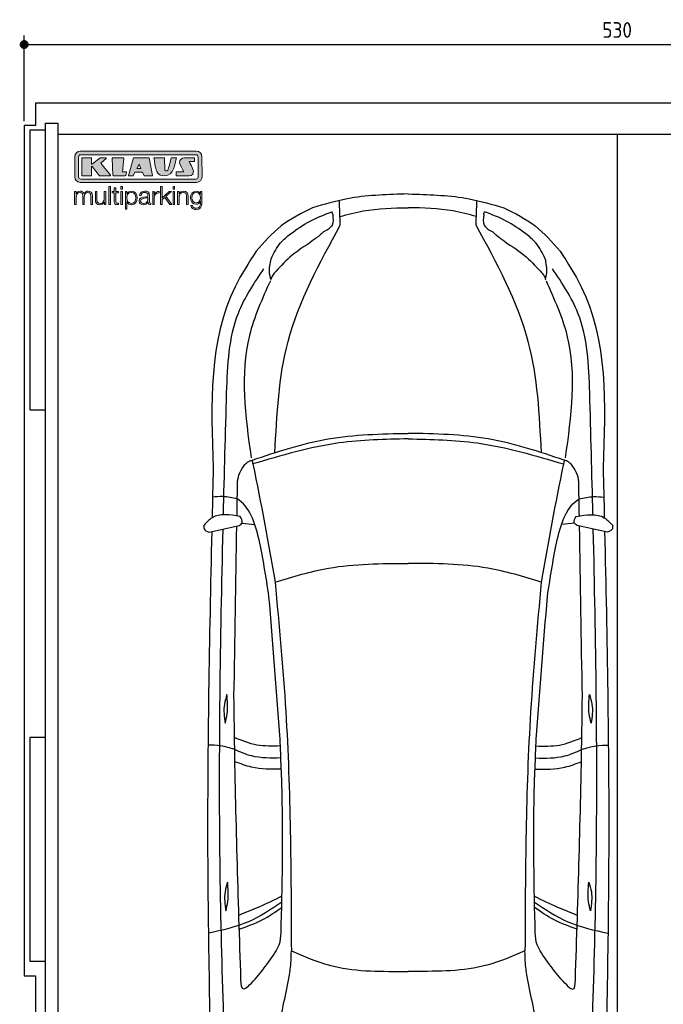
# Model space of a CAD drawing. Header units: millimetres. Extents: x -20 to 5811, y -1049 to 5673.
# Tile 2 of 3: x -20 to 2856, y 1273 to 5673. Entities that reach past the tile are written whole.
import ezdxf

# ---------------------------------------------------------------- set-up
doc = ezdxf.new("R2010")
doc.units = ezdxf.units.MM
for name, color, linetype in [('4', 3, 'Continuous'), ('5', 3, 'Continuous'), ('car', 10, 'Continuous'), ('Logo', 7, 'Continuous')]:
    doc.layers.add(name, color=color, linetype=linetype)
doc.styles.get("Standard").update_dxf_attribs({"font": 'ISOCP.SHX'})
doc.dimstyles.new('GEN-ISO', dxfattribs={"dimscale": 20, "dimtxt": 3.5, "dimasz": 2, "dimexe": 2, "dimexo": 1, "dimgap": 1.5, "dimtad": 1, "dimdec": 1, "dimdsep": 46, "dimtxsty": 'Standard', "dimblk": 'PUNKT', "dimcen": 2, "dimclrd": 256, "dimclre": 256, "dimclrt": 2, "dimadec": 0, "dimazin": 0, "dimtp": 0.1, "dimtm": 0.1, "dimtfac": 0.71, "dimtdec": 1, "dimtmove": 2, "dimatfit": 3, "dimldrblk": 'PUNKT', "dimfxl": 0, "dimtolj": 1, "dimarcsym": 0})

# ---------------------------------------------------------------- blocks, each defined once
blk = doc.blocks.new('PUNKT')
at = {"layer": '4', "color": 0, "linetype": 'ByBlock'}
blk.add_line((-0.5, 0), (-1, 0), dxfattribs=at)
at = {"layer": '4', "color": 0, "linetype": 'ByBlock', "const_width": 0.5}
blk.add_lwpolyline([(-0.25, 0, 1), (0.25, 0, 1)], format="xyb", close=True, dxfattribs=at)
blk = doc.blocks.new('*D4')
at = {"layer": '5', "lineweight": -2}
for p, q in [((0, 5220), (0, 5602.1)), ((5300, 5220), (5300, 5602.1)), ((40, 5562.1), (5260, 5562.1))]:
    blk.add_line(p, q, dxfattribs=at)
at = {"layer": 'DEFPOINTS', "color": 0}
for p in [(5300, 5562.1), (0, 5200), (5300, 5200)]:
    blk.add_point(p, dxfattribs=at)
at = {"layer": '5', "lineweight": -2, "xscale": 40, "yscale": 40, "zscale": 40, "rotation": 180}
blk.add_blockref('PUNKT', (0, 5562.1), dxfattribs=at)
at = {"layer": '5', "lineweight": -2, "xscale": 40, "yscale": 40, "zscale": 40}
blk.add_blockref('PUNKT', (5300, 5562.1), dxfattribs=at)
at = {"layer": '5', "color": 2, "insert": (2650, 5627.1), "char_height": 70, "attachment_point": 5}
blk.add_mtext('530', dxfattribs=at)
blk = doc.blocks.new('KLAUS')
at = {"layer": 'Logo'}
h = blk.add_hatch(color=8, dxfattribs=at)
h.dxf.hatch_style = 2
edge = h.paths.add_edge_path()
edge.add_spline(control_points=[(3.6, 29.09), (2.88, 29.09), (2.3, 28.51), (2.3, 27.8), (2.3, 27.8), (2.3, 16.11), (2.3, 16.11), (2.3, 15.39), (2.88, 14.81), (3.6, 14.81), (3.6, 14.81), (71.16, 14.81), (71.16, 14.81), (71.88, 14.81), (72.46, 15.39), (72.46, 16.11), (72.46, 16.11), (72.46, 27.8), (72.46, 27.8), (72.46, 28.51), (71.88, 29.09), (71.16, 29.09), (71.16, 29.09), (3.6, 29.09), (3.6, 29.09), (3.6, 29.09), (3.6, 29.09), (3.6, 29.09)], knot_values=[0, 0, 0, 0, 1, 1, 1, 2, 2, 2, 3, 3, 3, 4, 4, 4, 5, 5, 5, 6, 6, 6, 7, 7, 7, 8, 8, 8, 9, 9, 9, 9], degree=3, periodic=0)
edge = h.paths.add_edge_path()
edge.add_spline(control_points=[(3.35, 31.23), (3.35, 31.23), (71.47, 31.23), (71.47, 31.23), (73.26, 31.23), (74.71, 29.77), (74.71, 27.99), (74.71, 27.99), (74.71, 16.17), (74.71, 16.17), (74.71, 14.38), (73.26, 12.93), (71.47, 12.93), (71.47, 12.93), (3.35, 12.93), (3.35, 12.93), (1.56, 12.93), (0.11, 14.38), (0.11, 16.17), (0.11, 16.17), (0.11, 27.99), (0.11, 27.99), (0.11, 29.77), (1.56, 31.23), (3.35, 31.23), (3.35, 31.23), (3.35, 31.23), (3.35, 31.23)], knot_values=[0, 0, 0, 0, 1, 1, 1, 2, 2, 2, 3, 3, 3, 4, 4, 4, 5, 5, 5, 6, 6, 6, 7, 7, 7, 8, 8, 8, 9, 9, 9, 9], degree=3, periodic=0)
h = blk.add_hatch(color=8, dxfattribs=at)
h.dxf.hatch_style = 2
edge = h.paths.add_edge_path()
edge.add_spline(control_points=[(4.5, 27.33), (4.5, 27.33), (9.7, 27.33), (9.7, 27.33), (9.84, 27.33), (9.96, 27.22), (9.96, 27.08), (9.96, 27.08), (9.96, 23.69), (9.96, 23.69), (9.96, 23.69), (9.94, 23.64), (10.04, 23.59), (10.14, 23.53), (10.2, 23.57), (10.2, 23.57), (10.2, 23.57), (10.51, 23.75), (10.51, 23.75), (10.51, 23.75), (14.94, 27.33), (14.94, 27.33), (14.94, 27.33), (18.41, 27.33), (18.41, 27.33), (18.41, 27.33), (18.49, 27.33), (18.56, 27.2), (18.65, 27.04), (18.53, 26.91), (18.53, 26.91), (18.53, 26.91), (15.49, 24.11), (15.49, 24.11), (15.49, 24.11), (21.14, 17.06), (21.14, 17.06), (21.14, 17.06), (21.13, 16.91), (21.13, 16.91), (21.08, 16.84), (20.99, 16.82), (20.99, 16.82), (20.99, 16.82), (14.7, 16.82), (14.7, 16.82), (14.7, 16.82), (10.26, 22.17), (10.26, 22.17), (10.26, 22.17), (10.19, 22.24), (10.08, 22.21), (9.97, 22.18), (9.96, 22.11), (9.96, 22.11), (9.96, 22.11), (9.96, 17.08), (9.96, 17.08), (9.96, 16.94), (9.84, 16.82), (9.7, 16.82), (9.7, 16.82), (4.5, 16.82), (4.5, 16.82), (4.36, 16.82), (4.25, 16.94), (4.25, 17.08), (4.25, 17.08), (4.25, 27.08), (4.25, 27.08), (4.25, 27.22), (4.36, 27.33), (4.5, 27.33), (4.5, 27.33), (4.5, 27.33), (4.5, 27.33)], knot_values=[0, 0, 0, 0, 1, 1, 1, 2, 2, 2, 3, 3, 3, 4, 4, 4, 5, 5, 5, 6, 6, 6, 7, 7, 7, 8, 8, 8, 9, 9, 9, 10, 10, 10, 11, 11, 11, 12, 12, 12, 13, 13, 13, 14, 14, 14, 15, 15, 15, 16, 16, 16, 17, 17, 17, 18, 18, 18, 19, 19, 19, 20, 20, 20, 21, 21, 21, 22, 22, 22, 23, 23, 23, 24, 24, 24, 25, 25, 25, 25], degree=3, periodic=0)
h = blk.add_hatch(color=8, dxfattribs=at)
h.dxf.hatch_style = 2
h.paths.add_polyline_path([(22.42, 17.06), (21.97, 27.15), (22.24, 27.33), (28.55, 27.33), (28.86, 26.97), (28.01, 19.08), (30.26, 19.07), (30.44, 18.95), (30.08, 16.95), (29.49, 16.82), (22.6, 16.82)])
h = blk.add_hatch(color=8, dxfattribs=at)
h.paths.add_polyline_path([(36.52, 21.01), (38.93, 21.01), (37.87, 23.57)])
h.paths.add_polyline_path([(34.52, 27.33), (43.65, 27.33), (45.76, 16.94), (45.57, 16.82), (40.83, 16.82), (39.89, 18.95), (35.42, 18.95), (34.27, 16.82), (31.78, 16.82), (31.66, 17)])
h = blk.add_hatch(color=8, dxfattribs=at)
h.dxf.hatch_style = 2
edge = h.paths.add_edge_path()
edge.add_spline(control_points=[(52.69, 27.32), (52.69, 27.32), (52.88, 20.14), (52.88, 20.14), (53.01, 19.89), (53.2, 19.77), (53.43, 19.71), (53.91, 19.59), (54.43, 19.57), (54.64, 20.03), (55.23, 21.34), (56.27, 25.45), (56.6, 27.33), (56.6, 27.33), (59.77, 27.33), (59.77, 27.33), (58.77, 23.9), (58.56, 16.82), (52.63, 16.76), (48.72, 16.72), (48.01, 19.35), (47.27, 22.24), (46.89, 23.68), (46.54, 27.33), (46.54, 27.33), (46.54, 27.33), (52.69, 27.32), (52.69, 27.32), (52.69, 27.32), (52.69, 27.32), (52.69, 27.32)], knot_values=[0, 0, 0, 0, 1, 1, 1, 2, 2, 2, 3, 3, 3, 4, 4, 4, 5, 5, 5, 6, 6, 6, 7, 7, 7, 8, 8, 8, 9, 9, 9, 10, 10, 10, 10], degree=3, periodic=0)
h = blk.add_hatch(color=8, dxfattribs=at)
h.dxf.hatch_style = 2
edge = h.paths.add_edge_path()
edge.add_spline(control_points=[(64.46, 27.33), (64.46, 27.33), (70.31, 27.33), (70.31, 27.33), (70.31, 26.52), (70.31, 26.02), (70.31, 25.12), (70.31, 25.12), (67.3, 25.12), (67.3, 25.12), (67.24, 25.04), (67.25, 25.11), (67.25, 24.91), (67.25, 24.88), (69.73, 20.38), (69.73, 19.57), (69.73, 16.4), (67.22, 16.81), (65.9, 16.82), (65.9, 16.82), (59.59, 16.82), (59.59, 16.82), (59.59, 17.76), (59.59, 18.23), (59.59, 19.14), (59.59, 19.14), (63.75, 19.14), (63.75, 19.14), (63.82, 19.22), (63.81, 19.11), (63.81, 19.31), (63.81, 20.32), (61.58, 23.06), (61.58, 24.63), (61.58, 26.33), (62.83, 27.34), (64.46, 27.33), (64.46, 27.33), (64.46, 27.33), (64.46, 27.33)], knot_values=[0, 0, 0, 0, 1, 1, 1, 2, 2, 2, 3, 3, 3, 4, 4, 4, 5, 5, 5, 6, 6, 6, 7, 7, 7, 8, 8, 8, 9, 9, 9, 10, 10, 10, 11, 11, 11, 12, 12, 12, 13, 13, 13, 13], degree=3, periodic=0)
h = blk.add_hatch(color=30, dxfattribs=at)
h.dxf.hatch_style = 2
edge = h.paths.add_edge_path()
edge.add_spline(control_points=[(0, 0), (0, 0), (0.92, 0), (0.92, 0), (0.92, 0), (0.92, 4.22), (0.92, 4.22), (0.94, 5.8), (1.58, 7), (3.18, 7), (4.35, 7), (4.77, 6.15), (4.76, 5.12), (4.76, 5.12), (4.76, 0), (4.76, 0), (4.76, 0), (5.68, 0), (5.68, 0), (5.68, 0), (5.68, 4.27), (5.68, 4.27), (5.68, 5.68), (6.14, 7), (7.73, 7), (9.05, 7), (9.52, 6.32), (9.52, 5.08), (9.52, 5.08), (9.52, 0), (9.52, 0), (9.52, 0), (10.44, 0), (10.44, 0), (10.44, 0), (10.44, 5.12), (10.44, 5.12), (10.44, 6.91), (9.59, 7.77), (7.94, 7.77), (6.94, 7.77), (5.99, 7.29), (5.54, 6.3), (5.26, 7.29), (4.36, 7.77), (3.37, 7.77), (2.17, 7.77), (1.38, 7.19), (0.89, 6.28), (0.89, 6.28), (0.85, 6.28), (0.85, 6.28), (0.85, 6.28), (0.85, 7.55), (0.85, 7.55), (0.85, 7.55), (0, 7.55), (0, 7.55), (0, 7.55), (0, 0), (0, 0), (0, 0), (0, 0), (0, 0)], knot_values=[0, 0, 0, 0, 1, 1, 1, 2, 2, 2, 3, 3, 3, 4, 4, 4, 5, 5, 5, 6, 6, 6, 7, 7, 7, 8, 8, 8, 9, 9, 9, 10, 10, 10, 11, 11, 11, 12, 12, 12, 13, 13, 13, 14, 14, 14, 15, 15, 15, 16, 16, 16, 17, 17, 17, 18, 18, 18, 19, 19, 19, 20, 20, 20, 21, 21, 21, 21], degree=3, periodic=0)
h = blk.add_hatch(color=30, dxfattribs=at)
h.dxf.hatch_style = 2
edge = h.paths.add_edge_path()
edge.add_spline(control_points=[(18.31, 7.55), (18.31, 7.55), (17.39, 7.55), (17.39, 7.55), (17.39, 7.55), (17.39, 3.59), (17.39, 3.59), (17.39, 2.05), (16.7, 0.56), (15.12, 0.56), (13.66, 0.56), (13.15, 1.27), (13.1, 2.64), (13.1, 2.64), (13.1, 7.55), (13.1, 7.55), (13.1, 7.55), (12.18, 7.55), (12.18, 7.55), (12.18, 7.55), (12.18, 2.65), (12.18, 2.65), (12.18, 0.89), (12.93, -0.22), (14.83, -0.22), (15.96, -0.22), (16.95, 0.35), (17.44, 1.36), (17.44, 1.36), (17.47, 1.36), (17.47, 1.36), (17.47, 1.36), (17.47, 0), (17.47, 0), (17.47, 0), (18.31, 0), (18.31, 0), (18.31, 0), (18.31, 7.55), (18.31, 7.55), (18.31, 7.55), (18.31, 7.55), (18.31, 7.55)], knot_values=[0, 0, 0, 0, 1, 1, 1, 2, 2, 2, 3, 3, 3, 4, 4, 4, 5, 5, 5, 6, 6, 6, 7, 7, 7, 8, 8, 8, 9, 9, 9, 10, 10, 10, 11, 11, 11, 12, 12, 12, 13, 13, 13, 14, 14, 14, 14], degree=3, periodic=0)
h = blk.add_hatch(color=30, dxfattribs=at)
h.dxf.hatch_style = 2
h.paths.add_polyline_path([(20.07, 0), (20.99, 0), (20.99, 10.45), (20.07, 10.45)])
h = blk.add_hatch(color=30, dxfattribs=at)
h.dxf.hatch_style = 2
edge = h.paths.add_edge_path()
edge.add_spline(control_points=[(24.22, 9.82), (24.22, 9.82), (23.3, 9.82), (23.3, 9.82), (23.3, 9.82), (23.3, 7.55), (23.3, 7.55), (23.3, 7.55), (21.98, 7.55), (21.98, 7.55), (21.98, 7.55), (21.98, 6.78), (21.98, 6.78), (21.98, 6.78), (23.3, 6.78), (23.3, 6.78), (23.3, 6.78), (23.3, 1.61), (23.3, 1.61), (23.28, 0.32), (23.71, -0.09), (24.94, -0.09), (25.22, -0.09), (25.48, -0.06), (25.76, -0.06), (25.76, -0.06), (25.76, 0.73), (25.76, 0.73), (25.5, 0.7), (25.23, 0.69), (24.97, 0.69), (24.31, 0.73), (24.22, 1.08), (24.22, 1.68), (24.22, 1.68), (24.22, 6.78), (24.22, 6.78), (24.22, 6.78), (25.76, 6.78), (25.76, 6.78), (25.76, 6.78), (25.76, 7.55), (25.76, 7.55), (25.76, 7.55), (24.22, 7.55), (24.22, 7.55), (24.22, 7.55), (24.22, 9.82), (24.22, 9.82), (24.22, 9.82), (24.22, 9.82), (24.22, 9.82)], knot_values=[0, 0, 0, 0, 1, 1, 1, 2, 2, 2, 3, 3, 3, 4, 4, 4, 5, 5, 5, 6, 6, 6, 7, 7, 7, 8, 8, 8, 9, 9, 9, 10, 10, 10, 11, 11, 11, 12, 12, 12, 13, 13, 13, 14, 14, 14, 15, 15, 15, 16, 16, 16, 17, 17, 17, 17], degree=3, periodic=0)
h = blk.add_hatch(color=30, dxfattribs=at)
h.paths.add_polyline_path([(27.1, 0), (28.03, 0), (28.03, 7.55), (27.1, 7.55)])
h.paths.add_polyline_path([(27.1, 8.98), (28.03, 8.98), (28.03, 10.45), (27.1, 10.45)])
h = blk.add_hatch(color=30, dxfattribs=at)
edge = h.paths.add_edge_path()
edge.add_spline(control_points=[(35.84, 3.78), (35.84, 2.21), (35.12, 0.56), (33.37, 0.56), (31.4, 0.56), (30.72, 2.21), (30.72, 3.78), (30.72, 5.49), (31.33, 7), (33.37, 7), (35.12, 7), (35.84, 5.34), (35.84, 3.78), (35.84, 3.78), (35.84, 3.78), (35.84, 3.78)], knot_values=[0, 0, 0, 0, 1, 1, 1, 2, 2, 2, 3, 3, 3, 4, 4, 4, 5, 5, 5, 5], degree=3, periodic=0)
edge = h.paths.add_edge_path()
edge.add_spline(control_points=[(29.79, -2.8), (29.79, -2.8), (30.72, -2.8), (30.72, -2.8), (30.72, -2.8), (30.72, 1.43), (30.72, 1.43), (30.72, 1.43), (30.74, 1.43), (30.74, 1.43), (31.14, 0.35), (32.24, -0.22), (33.37, -0.22), (35.66, -0.22), (36.76, 1.64), (36.76, 3.78), (36.76, 5.91), (35.66, 7.77), (33.37, 7.77), (32.15, 7.77), (31.1, 7.14), (30.67, 6.12), (30.67, 6.12), (30.64, 6.12), (30.64, 6.12), (30.64, 6.12), (30.64, 7.55), (30.64, 7.55), (30.64, 7.55), (29.79, 7.55), (29.79, 7.55), (29.79, 7.55), (29.79, -2.8), (29.79, -2.8), (29.79, -2.8), (29.79, -2.8), (29.79, -2.8)], knot_values=[0, 0, 0, 0, 1, 1, 1, 2, 2, 2, 3, 3, 3, 4, 4, 4, 5, 5, 5, 6, 6, 6, 7, 7, 7, 8, 8, 8, 9, 9, 9, 10, 10, 10, 11, 11, 11, 12, 12, 12, 12], degree=3, periodic=0)
h = blk.add_hatch(color=30, dxfattribs=at)
edge = h.paths.add_edge_path()
edge.add_spline(control_points=[(43.03, 2.93), (43.04, 1.45), (41.8, 0.56), (40.39, 0.56), (39.53, 0.56), (38.71, 1.13), (38.71, 2.05), (38.71, 3.53), (40.66, 3.51), (42.22, 3.79), (42.47, 3.84), (42.88, 3.91), (43, 4.13), (43, 4.13), (43.03, 4.13), (43.03, 4.13), (43.03, 4.13), (43.03, 2.93), (43.03, 2.93), (43.03, 2.93), (43.03, 2.93), (43.03, 2.93)], knot_values=[0, 0, 0, 0, 1, 1, 1, 2, 2, 2, 3, 3, 3, 4, 4, 4, 5, 5, 5, 6, 6, 6, 7, 7, 7, 7], degree=3, periodic=0)
edge = h.paths.add_edge_path()
edge.add_spline(control_points=[(39.03, 5.24), (39.06, 6.47), (39.91, 7), (41.05, 7), (42.14, 7), (43.03, 6.69), (43.03, 5.45), (43.03, 4.61), (42.6, 4.51), (41.84, 4.42), (39.85, 4.19), (37.79, 4.11), (37.79, 1.99), (37.79, 0.47), (38.93, -0.22), (40.32, -0.22), (41.77, -0.22), (42.43, 0.34), (43.07, 1.32), (43.07, 1.32), (43.1, 1.32), (43.1, 1.32), (43.1, 0.53), (43.25, 0), (44.19, 0), (44.43, 0), (44.58, 0.01), (44.79, 0.06), (44.79, 0.06), (44.79, 0.83), (44.79, 0.83), (44.71, 0.81), (44.6, 0.78), (44.49, 0.78), (44.13, 0.78), (43.95, 0.98), (43.95, 1.33), (43.95, 1.33), (43.95, 5.34), (43.95, 5.34), (43.95, 7.36), (42.5, 7.77), (41.17, 7.77), (39.44, 7.77), (38.2, 7.01), (38.11, 5.24), (38.11, 5.24), (39.03, 5.24), (39.03, 5.24), (39.03, 5.24), (39.03, 5.24), (39.03, 5.24)], knot_values=[0, 0, 0, 0, 1, 1, 1, 2, 2, 2, 3, 3, 3, 4, 4, 4, 5, 5, 5, 6, 6, 6, 7, 7, 7, 8, 8, 8, 9, 9, 9, 10, 10, 10, 11, 11, 11, 12, 12, 12, 13, 13, 13, 14, 14, 14, 15, 15, 15, 16, 16, 16, 17, 17, 17, 17], degree=3, periodic=0)
h = blk.add_hatch(color=30, dxfattribs=at)
h.dxf.hatch_style = 2
edge = h.paths.add_edge_path()
edge.add_spline(control_points=[(45.79, 0), (45.79, 0), (46.71, 0), (46.71, 0), (46.71, 0), (46.71, 4.03), (46.71, 4.03), (46.71, 5.59), (47.85, 6.82), (49.52, 6.73), (49.52, 6.73), (49.52, 7.66), (49.52, 7.66), (48.16, 7.72), (47.14, 7), (46.67, 5.78), (46.67, 5.78), (46.64, 5.78), (46.64, 5.78), (46.64, 5.78), (46.64, 7.55), (46.64, 7.55), (46.64, 7.55), (45.79, 7.55), (45.79, 7.55), (45.79, 7.55), (45.79, 0), (45.79, 0), (45.79, 0), (45.79, 0), (45.79, 0)], knot_values=[0, 0, 0, 0, 1, 1, 1, 2, 2, 2, 3, 3, 3, 4, 4, 4, 5, 5, 5, 6, 6, 6, 7, 7, 7, 8, 8, 8, 9, 9, 9, 10, 10, 10, 10], degree=3, periodic=0)
h = blk.add_hatch(color=30, dxfattribs=at)
h.dxf.hatch_style = 2
h.paths.add_polyline_path([(50.4, 0), (51.32, 0), (51.32, 2.87), (52.82, 4.11), (55.8, 0), (56.96, 0), (53.52, 4.76), (56.74, 7.55), (55.51, 7.55), (51.32, 3.89), (51.32, 10.45), (50.4, 10.45)])
h = blk.add_hatch(color=30, dxfattribs=at)
h.paths.add_polyline_path([(57.74, 0), (58.66, 0), (58.66, 7.55), (57.74, 7.55)])
h.paths.add_polyline_path([(57.74, 8.98), (58.66, 8.98), (58.66, 10.45), (57.74, 10.45)])
h = blk.add_hatch(color=30, dxfattribs=at)
h.dxf.hatch_style = 2
edge = h.paths.add_edge_path()
edge.add_spline(control_points=[(60.41, 0), (60.41, 0), (61.33, 0), (61.33, 0), (61.33, 0), (61.33, 4.41), (61.33, 4.41), (61.36, 5.89), (62.24, 7), (63.7, 7), (65.2, 7), (65.62, 6.02), (65.62, 4.71), (65.62, 4.71), (65.62, 0), (65.62, 0), (65.62, 0), (66.54, 0), (66.54, 0), (66.54, 0), (66.54, 4.86), (66.54, 4.86), (66.54, 6.66), (65.9, 7.77), (63.78, 7.77), (62.71, 7.77), (61.7, 7.16), (61.36, 6.25), (61.36, 6.25), (61.33, 6.25), (61.33, 6.25), (61.33, 6.25), (61.33, 7.55), (61.33, 7.55), (61.33, 7.55), (60.41, 7.55), (60.41, 7.55), (60.41, 7.55), (60.41, 0), (60.41, 0), (60.41, 0), (60.41, 0), (60.41, 0)], knot_values=[0, 0, 0, 0, 1, 1, 1, 2, 2, 2, 3, 3, 3, 4, 4, 4, 5, 5, 5, 6, 6, 6, 7, 7, 7, 8, 8, 8, 9, 9, 9, 10, 10, 10, 11, 11, 11, 12, 12, 12, 13, 13, 13, 14, 14, 14, 14], degree=3, periodic=0)
h = blk.add_hatch(color=30, dxfattribs=at)
edge = h.paths.add_edge_path()
edge.add_spline(control_points=[(71.32, 0.86), (69.62, 0.86), (68.83, 2.34), (68.83, 3.86), (68.83, 5.43), (69.56, 7), (71.32, 7), (73.06, 7), (73.75, 5.34), (73.75, 3.86), (73.75, 2.33), (72.91, 0.86), (71.32, 0.86), (71.32, 0.86), (71.32, 0.86), (71.32, 0.86)], knot_values=[0, 0, 0, 0, 1, 1, 1, 2, 2, 2, 3, 3, 3, 4, 4, 4, 5, 5, 5, 5], degree=3, periodic=0)
edge = h.paths.add_edge_path()
edge.add_spline(control_points=[(74.67, 7.55), (74.67, 7.55), (73.75, 7.55), (73.75, 7.55), (73.75, 7.55), (73.75, 6.25), (73.75, 6.25), (73.75, 6.25), (73.72, 6.25), (73.72, 6.25), (73.35, 7.09), (72.41, 7.77), (71.32, 7.77), (69.13, 7.77), (67.9, 6.05), (67.9, 3.97), (67.9, 1.82), (68.9, 0.09), (71.32, 0.09), (72.4, 0.09), (73.29, 0.72), (73.72, 1.64), (73.72, 1.64), (73.75, 1.64), (73.75, 1.64), (73.75, 1.64), (73.75, 0.61), (73.75, 0.61), (73.75, -1.23), (73.01, -2.24), (71.32, -2.24), (70.29, -2.24), (69.31, -1.85), (69.1, -0.73), (69.1, -0.73), (68.18, -0.73), (68.18, -0.73), (68.31, -2.34), (69.81, -3.02), (71.32, -3.02), (73.79, -3.02), (74.65, -1.64), (74.67, 0.61), (74.67, 0.61), (74.67, 7.55), (74.67, 7.55), (74.67, 7.55), (74.67, 7.55), (74.67, 7.55)], knot_values=[0, 0, 0, 0, 1, 1, 1, 2, 2, 2, 3, 3, 3, 4, 4, 4, 5, 5, 5, 6, 6, 6, 7, 7, 7, 8, 8, 8, 9, 9, 9, 10, 10, 10, 11, 11, 11, 12, 12, 12, 13, 13, 13, 14, 14, 14, 15, 15, 15, 16, 16, 16, 16], degree=3, periodic=0)
at = {"layer": 'Logo', "lineweight": 0}
for points in [[(22.42, 17.06), (21.97, 27.15), (22.24, 27.33), (28.55, 27.33), (28.86, 26.97), (28.01, 19.08), (30.26, 19.07), (30.44, 18.95), (30.08, 16.95), (29.49, 16.82), (22.6, 16.82), (22.42, 17.06), (22.42, 17.06)], [(34.52, 27.33), (43.65, 27.33), (45.76, 16.94), (45.57, 16.82), (40.83, 16.82), (39.89, 18.95), (35.42, 18.95), (34.27, 16.82), (31.78, 16.82), (31.66, 17), (34.52, 27.33), (34.52, 27.33)], [(36.52, 21.01), (38.93, 21.01), (37.87, 23.57), (36.52, 21.01), (36.52, 21.01)], [(20.07, 0), (20.99, 0), (20.99, 10.45), (20.07, 10.45), (20.07, 0), (20.07, 0)], [(27.1, 8.98), (28.03, 8.98), (28.03, 10.45), (27.1, 10.45), (27.1, 8.98), (27.1, 8.98)], [(27.1, 0), (28.03, 0), (28.03, 7.55), (27.1, 7.55), (27.1, 0), (27.1, 0)], [(50.4, 0), (51.32, 0), (51.32, 2.87), (52.82, 4.11), (55.8, 0), (56.96, 0), (53.52, 4.76), (56.74, 7.55), (55.51, 7.55), (51.32, 3.89), (51.32, 10.45), (50.4, 10.45), (50.4, 0), (50.4, 0)], [(57.74, 8.98), (58.66, 8.98), (58.66, 10.45), (57.74, 10.45), (57.74, 8.98), (57.74, 8.98)], [(57.74, 0), (58.66, 0), (58.66, 7.55), (57.74, 7.55), (57.74, 0), (57.74, 0)]]:
    blk.add_lwpolyline(points, dxfattribs=at)
for points, knots in [([(3.35, 31.23), (3.35, 31.23), (71.47, 31.23), (71.47, 31.23), (73.26, 31.23), (74.71, 29.77), (74.71, 27.99), (74.71, 27.99), (74.71, 16.17), (74.71, 16.17), (74.71, 14.38), (73.26, 12.93), (71.47, 12.93), (71.47, 12.93), (3.35, 12.93), (3.35, 12.93), (1.56, 12.93), (0.11, 14.38), (0.11, 16.17), (0.11, 16.17), (0.11, 27.99), (0.11, 27.99), (0.11, 29.77), (1.56, 31.23), (3.35, 31.23), (3.35, 31.23), (3.35, 31.23), (3.35, 31.23)], [0, 0, 0, 0, 1, 1, 1, 2, 2, 2, 3, 3, 3, 4, 4, 4, 5, 5, 5, 6, 6, 6, 7, 7, 7, 8, 8, 8, 9, 9, 9, 9]), ([(3.6, 29.09), (2.88, 29.09), (2.3, 28.51), (2.3, 27.8), (2.3, 27.8), (2.3, 16.11), (2.3, 16.11), (2.3, 15.39), (2.88, 14.81), (3.6, 14.81), (3.6, 14.81), (71.16, 14.81), (71.16, 14.81), (71.88, 14.81), (72.46, 15.39), (72.46, 16.11), (72.46, 16.11), (72.46, 27.8), (72.46, 27.8), (72.46, 28.51), (71.88, 29.09), (71.16, 29.09), (71.16, 29.09), (3.6, 29.09), (3.6, 29.09), (3.6, 29.09), (3.6, 29.09), (3.6, 29.09)], [0, 0, 0, 0, 1, 1, 1, 2, 2, 2, 3, 3, 3, 4, 4, 4, 5, 5, 5, 6, 6, 6, 7, 7, 7, 8, 8, 8, 9, 9, 9, 9]), ([(4.5, 27.33), (4.5, 27.33), (9.7, 27.33), (9.7, 27.33), (9.84, 27.33), (9.96, 27.22), (9.96, 27.08), (9.96, 27.08), (9.96, 23.69), (9.96, 23.69), (9.96, 23.69), (9.94, 23.64), (10.04, 23.59), (10.14, 23.53), (10.2, 23.57), (10.2, 23.57), (10.2, 23.57), (10.51, 23.75), (10.51, 23.75), (10.51, 23.75), (14.94, 27.33), (14.94, 27.33), (14.94, 27.33), (18.41, 27.33), (18.41, 27.33), (18.41, 27.33), (18.49, 27.33), (18.56, 27.2), (18.65, 27.04), (18.53, 26.91), (18.53, 26.91), (18.53, 26.91), (15.49, 24.11), (15.49, 24.11), (15.49, 24.11), (21.14, 17.06), (21.14, 17.06), (21.14, 17.06), (21.13, 16.91), (21.13, 16.91), (21.08, 16.84), (20.99, 16.82), (20.99, 16.82), (20.99, 16.82), (14.7, 16.82), (14.7, 16.82), (14.7, 16.82), (10.26, 22.17), (10.26, 22.17), (10.26, 22.17), (10.19, 22.24), (10.08, 22.21), (9.97, 22.18), (9.96, 22.11), (9.96, 22.11), (9.96, 22.11), (9.96, 17.08), (9.96, 17.08), (9.96, 16.94), (9.84, 16.82), (9.7, 16.82), (9.7, 16.82), (4.5, 16.82), (4.5, 16.82), (4.36, 16.82), (4.25, 16.94), (4.25, 17.08), (4.25, 17.08), (4.25, 27.08), (4.25, 27.08), (4.25, 27.22), (4.36, 27.33), (4.5, 27.33), (4.5, 27.33), (4.5, 27.33), (4.5, 27.33)], [0, 0, 0, 0, 1, 1, 1, 2, 2, 2, 3, 3, 3, 4, 4, 4, 5, 5, 5, 6, 6, 6, 7, 7, 7, 8, 8, 8, 9, 9, 9, 10, 10, 10, 11, 11, 11, 12, 12, 12, 13, 13, 13, 14, 14, 14, 15, 15, 15, 16, 16, 16, 17, 17, 17, 18, 18, 18, 19, 19, 19, 20, 20, 20, 21, 21, 21, 22, 22, 22, 23, 23, 23, 24, 24, 24, 25, 25, 25, 25]), ([(52.69, 27.32), (52.69, 27.32), (52.88, 20.14), (52.88, 20.14), (53.01, 19.89), (53.2, 19.77), (53.43, 19.71), (53.91, 19.59), (54.43, 19.57), (54.64, 20.03), (55.23, 21.34), (56.27, 25.45), (56.6, 27.33), (56.6, 27.33), (59.77, 27.33), (59.77, 27.33), (58.77, 23.9), (58.56, 16.82), (52.63, 16.76), (48.72, 16.72), (48.01, 19.35), (47.27, 22.24), (46.89, 23.68), (46.54, 27.33), (46.54, 27.33), (46.54, 27.33), (52.69, 27.32), (52.69, 27.32), (52.69, 27.32), (52.69, 27.32), (52.69, 27.32)], [0, 0, 0, 0, 1, 1, 1, 2, 2, 2, 3, 3, 3, 4, 4, 4, 5, 5, 5, 6, 6, 6, 7, 7, 7, 8, 8, 8, 9, 9, 9, 10, 10, 10, 10]), ([(64.46, 27.33), (64.46, 27.33), (70.31, 27.33), (70.31, 27.33), (70.31, 26.52), (70.31, 26.02), (70.31, 25.12), (70.31, 25.12), (67.3, 25.12), (67.3, 25.12), (67.24, 25.04), (67.25, 25.11), (67.25, 24.91), (67.25, 24.88), (69.73, 20.38), (69.73, 19.57), (69.73, 16.4), (67.22, 16.81), (65.9, 16.82), (65.9, 16.82), (59.59, 16.82), (59.59, 16.82), (59.59, 17.76), (59.59, 18.23), (59.59, 19.14), (59.59, 19.14), (63.75, 19.14), (63.75, 19.14), (63.82, 19.22), (63.81, 19.11), (63.81, 19.31), (63.81, 20.32), (61.58, 23.06), (61.58, 24.63), (61.58, 26.33), (62.83, 27.34), (64.46, 27.33), (64.46, 27.33), (64.46, 27.33), (64.46, 27.33)], [0, 0, 0, 0, 1, 1, 1, 2, 2, 2, 3, 3, 3, 4, 4, 4, 5, 5, 5, 6, 6, 6, 7, 7, 7, 8, 8, 8, 9, 9, 9, 10, 10, 10, 11, 11, 11, 12, 12, 12, 13, 13, 13, 13]), ([(0, 0), (0, 0), (0.92, 0), (0.92, 0), (0.92, 0), (0.92, 4.22), (0.92, 4.22), (0.94, 5.8), (1.58, 7), (3.18, 7), (4.35, 7), (4.77, 6.15), (4.76, 5.12), (4.76, 5.12), (4.76, 0), (4.76, 0), (4.76, 0), (5.68, 0), (5.68, 0), (5.68, 0), (5.68, 4.27), (5.68, 4.27), (5.68, 5.68), (6.14, 7), (7.73, 7), (9.05, 7), (9.52, 6.32), (9.52, 5.08), (9.52, 5.08), (9.52, 0), (9.52, 0), (9.52, 0), (10.44, 0), (10.44, 0), (10.44, 0), (10.44, 5.12), (10.44, 5.12), (10.44, 6.91), (9.59, 7.77), (7.94, 7.77), (6.94, 7.77), (5.99, 7.29), (5.54, 6.3), (5.26, 7.29), (4.36, 7.77), (3.37, 7.77), (2.17, 7.77), (1.38, 7.19), (0.89, 6.28), (0.89, 6.28), (0.85, 6.28), (0.85, 6.28), (0.85, 6.28), (0.85, 7.55), (0.85, 7.55), (0.85, 7.55), (0, 7.55), (0, 7.55), (0, 7.55), (0, 0), (0, 0), (0, 0), (0, 0), (0, 0)], [0, 0, 0, 0, 1, 1, 1, 2, 2, 2, 3, 3, 3, 4, 4, 4, 5, 5, 5, 6, 6, 6, 7, 7, 7, 8, 8, 8, 9, 9, 9, 10, 10, 10, 11, 11, 11, 12, 12, 12, 13, 13, 13, 14, 14, 14, 15, 15, 15, 16, 16, 16, 17, 17, 17, 18, 18, 18, 19, 19, 19, 20, 20, 20, 21, 21, 21, 21]), ([(18.31, 7.55), (18.31, 7.55), (17.39, 7.55), (17.39, 7.55), (17.39, 7.55), (17.39, 3.59), (17.39, 3.59), (17.39, 2.05), (16.7, 0.56), (15.12, 0.56), (13.66, 0.56), (13.15, 1.27), (13.1, 2.64), (13.1, 2.64), (13.1, 7.55), (13.1, 7.55), (13.1, 7.55), (12.18, 7.55), (12.18, 7.55), (12.18, 7.55), (12.18, 2.65), (12.18, 2.65), (12.18, 0.89), (12.93, -0.22), (14.83, -0.22), (15.96, -0.22), (16.95, 0.35), (17.44, 1.36), (17.44, 1.36), (17.47, 1.36), (17.47, 1.36), (17.47, 1.36), (17.47, 0), (17.47, 0), (17.47, 0), (18.31, 0), (18.31, 0), (18.31, 0), (18.31, 7.55), (18.31, 7.55), (18.31, 7.55), (18.31, 7.55), (18.31, 7.55)], [0, 0, 0, 0, 1, 1, 1, 2, 2, 2, 3, 3, 3, 4, 4, 4, 5, 5, 5, 6, 6, 6, 7, 7, 7, 8, 8, 8, 9, 9, 9, 10, 10, 10, 11, 11, 11, 12, 12, 12, 13, 13, 13, 14, 14, 14, 14]), ([(24.22, 9.82), (24.22, 9.82), (23.3, 9.82), (23.3, 9.82), (23.3, 9.82), (23.3, 7.55), (23.3, 7.55), (23.3, 7.55), (21.98, 7.55), (21.98, 7.55), (21.98, 7.55), (21.98, 6.78), (21.98, 6.78), (21.98, 6.78), (23.3, 6.78), (23.3, 6.78), (23.3, 6.78), (23.3, 1.61), (23.3, 1.61), (23.28, 0.32), (23.71, -0.09), (24.94, -0.09), (25.22, -0.09), (25.48, -0.06), (25.76, -0.06), (25.76, -0.06), (25.76, 0.73), (25.76, 0.73), (25.5, 0.7), (25.23, 0.69), (24.97, 0.69), (24.31, 0.73), (24.22, 1.08), (24.22, 1.68), (24.22, 1.68), (24.22, 6.78), (24.22, 6.78), (24.22, 6.78), (25.76, 6.78), (25.76, 6.78), (25.76, 6.78), (25.76, 7.55), (25.76, 7.55), (25.76, 7.55), (24.22, 7.55), (24.22, 7.55), (24.22, 7.55), (24.22, 9.82), (24.22, 9.82), (24.22, 9.82), (24.22, 9.82), (24.22, 9.82)], [0, 0, 0, 0, 1, 1, 1, 2, 2, 2, 3, 3, 3, 4, 4, 4, 5, 5, 5, 6, 6, 6, 7, 7, 7, 8, 8, 8, 9, 9, 9, 10, 10, 10, 11, 11, 11, 12, 12, 12, 13, 13, 13, 14, 14, 14, 15, 15, 15, 16, 16, 16, 17, 17, 17, 17]), ([(29.79, -2.8), (29.79, -2.8), (30.72, -2.8), (30.72, -2.8), (30.72, -2.8), (30.72, 1.43), (30.72, 1.43), (30.72, 1.43), (30.74, 1.43), (30.74, 1.43), (31.14, 0.35), (32.24, -0.22), (33.37, -0.22), (35.66, -0.22), (36.76, 1.64), (36.76, 3.78), (36.76, 5.91), (35.66, 7.77), (33.37, 7.77), (32.15, 7.77), (31.1, 7.14), (30.67, 6.12), (30.67, 6.12), (30.64, 6.12), (30.64, 6.12), (30.64, 6.12), (30.64, 7.55), (30.64, 7.55), (30.64, 7.55), (29.79, 7.55), (29.79, 7.55), (29.79, 7.55), (29.79, -2.8), (29.79, -2.8), (29.79, -2.8), (29.79, -2.8), (29.79, -2.8)], [0, 0, 0, 0, 1, 1, 1, 2, 2, 2, 3, 3, 3, 4, 4, 4, 5, 5, 5, 6, 6, 6, 7, 7, 7, 8, 8, 8, 9, 9, 9, 10, 10, 10, 11, 11, 11, 12, 12, 12, 12]), ([(35.84, 3.78), (35.84, 2.21), (35.12, 0.56), (33.37, 0.56), (31.4, 0.56), (30.72, 2.21), (30.72, 3.78), (30.72, 5.49), (31.33, 7), (33.37, 7), (35.12, 7), (35.84, 5.34), (35.84, 3.78), (35.84, 3.78), (35.84, 3.78), (35.84, 3.78)], [0, 0, 0, 0, 1, 1, 1, 2, 2, 2, 3, 3, 3, 4, 4, 4, 5, 5, 5, 5]), ([(39.03, 5.24), (39.06, 6.47), (39.91, 7), (41.05, 7), (42.14, 7), (43.03, 6.69), (43.03, 5.45), (43.03, 4.61), (42.6, 4.51), (41.84, 4.42), (39.85, 4.19), (37.79, 4.11), (37.79, 1.99), (37.79, 0.47), (38.93, -0.22), (40.32, -0.22), (41.77, -0.22), (42.43, 0.34), (43.07, 1.32), (43.07, 1.32), (43.1, 1.32), (43.1, 1.32), (43.1, 0.53), (43.25, 0), (44.19, 0), (44.43, 0), (44.58, 0.01), (44.79, 0.06), (44.79, 0.06), (44.79, 0.83), (44.79, 0.83), (44.71, 0.81), (44.6, 0.78), (44.49, 0.78), (44.13, 0.78), (43.95, 0.98), (43.95, 1.33), (43.95, 1.33), (43.95, 5.34), (43.95, 5.34), (43.95, 7.36), (42.5, 7.77), (41.17, 7.77), (39.44, 7.77), (38.2, 7.01), (38.11, 5.24), (38.11, 5.24), (39.03, 5.24), (39.03, 5.24), (39.03, 5.24), (39.03, 5.24), (39.03, 5.24)], [0, 0, 0, 0, 1, 1, 1, 2, 2, 2, 3, 3, 3, 4, 4, 4, 5, 5, 5, 6, 6, 6, 7, 7, 7, 8, 8, 8, 9, 9, 9, 10, 10, 10, 11, 11, 11, 12, 12, 12, 13, 13, 13, 14, 14, 14, 15, 15, 15, 16, 16, 16, 17, 17, 17, 17]), ([(45.79, 0), (45.79, 0), (46.71, 0), (46.71, 0), (46.71, 0), (46.71, 4.03), (46.71, 4.03), (46.71, 5.59), (47.85, 6.82), (49.52, 6.73), (49.52, 6.73), (49.52, 7.66), (49.52, 7.66), (48.16, 7.72), (47.14, 7), (46.67, 5.78), (46.67, 5.78), (46.64, 5.78), (46.64, 5.78), (46.64, 5.78), (46.64, 7.55), (46.64, 7.55), (46.64, 7.55), (45.79, 7.55), (45.79, 7.55), (45.79, 7.55), (45.79, 0), (45.79, 0), (45.79, 0), (45.79, 0), (45.79, 0)], [0, 0, 0, 0, 1, 1, 1, 2, 2, 2, 3, 3, 3, 4, 4, 4, 5, 5, 5, 6, 6, 6, 7, 7, 7, 8, 8, 8, 9, 9, 9, 10, 10, 10, 10]), ([(60.41, 0), (60.41, 0), (61.33, 0), (61.33, 0), (61.33, 0), (61.33, 4.41), (61.33, 4.41), (61.36, 5.89), (62.24, 7), (63.7, 7), (65.2, 7), (65.62, 6.02), (65.62, 4.71), (65.62, 4.71), (65.62, 0), (65.62, 0), (65.62, 0), (66.54, 0), (66.54, 0), (66.54, 0), (66.54, 4.86), (66.54, 4.86), (66.54, 6.66), (65.9, 7.77), (63.78, 7.77), (62.71, 7.77), (61.7, 7.16), (61.36, 6.25), (61.36, 6.25), (61.33, 6.25), (61.33, 6.25), (61.33, 6.25), (61.33, 7.55), (61.33, 7.55), (61.33, 7.55), (60.41, 7.55), (60.41, 7.55), (60.41, 7.55), (60.41, 0), (60.41, 0), (60.41, 0), (60.41, 0), (60.41, 0)], [0, 0, 0, 0, 1, 1, 1, 2, 2, 2, 3, 3, 3, 4, 4, 4, 5, 5, 5, 6, 6, 6, 7, 7, 7, 8, 8, 8, 9, 9, 9, 10, 10, 10, 11, 11, 11, 12, 12, 12, 13, 13, 13, 14, 14, 14, 14]), ([(74.67, 7.55), (74.67, 7.55), (73.75, 7.55), (73.75, 7.55), (73.75, 7.55), (73.75, 6.25), (73.75, 6.25), (73.75, 6.25), (73.72, 6.25), (73.72, 6.25), (73.35, 7.09), (72.41, 7.77), (71.32, 7.77), (69.13, 7.77), (67.9, 6.05), (67.9, 3.97), (67.9, 1.82), (68.9, 0.09), (71.32, 0.09), (72.4, 0.09), (73.29, 0.72), (73.72, 1.64), (73.72, 1.64), (73.75, 1.64), (73.75, 1.64), (73.75, 1.64), (73.75, 0.61), (73.75, 0.61), (73.75, -1.23), (73.01, -2.24), (71.32, -2.24), (70.29, -2.24), (69.31, -1.85), (69.1, -0.73), (69.1, -0.73), (68.18, -0.73), (68.18, -0.73), (68.31, -2.34), (69.81, -3.02), (71.32, -3.02), (73.79, -3.02), (74.65, -1.64), (74.67, 0.61), (74.67, 0.61), (74.67, 7.55), (74.67, 7.55), (74.67, 7.55), (74.67, 7.55), (74.67, 7.55)], [0, 0, 0, 0, 1, 1, 1, 2, 2, 2, 3, 3, 3, 4, 4, 4, 5, 5, 5, 6, 6, 6, 7, 7, 7, 8, 8, 8, 9, 9, 9, 10, 10, 10, 11, 11, 11, 12, 12, 12, 13, 13, 13, 14, 14, 14, 15, 15, 15, 16, 16, 16, 16]), ([(71.32, 0.86), (69.62, 0.86), (68.83, 2.34), (68.83, 3.86), (68.83, 5.43), (69.56, 7), (71.32, 7), (73.06, 7), (73.75, 5.34), (73.75, 3.86), (73.75, 2.33), (72.91, 0.86), (71.32, 0.86), (71.32, 0.86), (71.32, 0.86), (71.32, 0.86)], [0, 0, 0, 0, 1, 1, 1, 2, 2, 2, 3, 3, 3, 4, 4, 4, 5, 5, 5, 5]), ([(43.03, 2.93), (43.04, 1.45), (41.8, 0.56), (40.39, 0.56), (39.53, 0.56), (38.71, 1.13), (38.71, 2.05), (38.71, 3.53), (40.66, 3.51), (42.22, 3.79), (42.47, 3.84), (42.88, 3.91), (43, 4.13), (43, 4.13), (43.03, 4.13), (43.03, 4.13), (43.03, 4.13), (43.03, 2.93), (43.03, 2.93), (43.03, 2.93), (43.03, 2.93), (43.03, 2.93)], [0, 0, 0, 0, 1, 1, 1, 2, 2, 2, 3, 3, 3, 4, 4, 4, 5, 5, 5, 6, 6, 6, 7, 7, 7, 7])]:
    blk.add_open_spline(points, degree=3, knots=knots, dxfattribs=at)

msp = doc.modelspace()

# ---------------------------------------------------------------- linework, layer by layer
for p, q in [((5150, 5160), (150, 5160)), ((2650, 5160), (2650, 218))]:
    msp.add_line(p, q)
msp.add_lwpolyline([(50, 5300), (50, 5200), (0, 5200), (0, 1400), (50, 1400), (50, 0), (5250, 0), (5250, 1400), (5300, 1400), (5300, 5200), (5250, 5200), (5250, 5300)], close=True)
for points in [[(95, 5210), (150, 5210), (150, 30), (122.5, 30)], [(95, 250), (95, 5210)], [(150, 5210), (150, 30)], [(95, 5180), (25, 5180), (25, 3930), (95, 3930)], [(95, 2465), (25, 2465), (25, 1465), (95, 1465)]]:
    msp.add_lwpolyline(points)
at = {"layer": 'car'}
for p, q in [((1716.21, 4894.01), (1698.29, 4893.66)), ((1716.21, 4894.01), (1734.14, 4893.66)), ((972.5, 3422.91), (1031.07, 3416.54)), ((2459.88, 3422.89), (2401.31, 3416.52)), ((1693.33, 1419.9), (1716.16, 1419.91)), ((1739, 1419.9), (1716.16, 1419.91))]:
    msp.add_line(p, q, dxfattribs=at)
for points in [[(1698.29, 4893.66), (1443.82, 4872.51), (1288.93, 4832.46)], [(1734.14, 4893.66), (1988.6, 4872.5), (2143.49, 4832.45)], [(1412.66, 4754.9), (1408.91, 4865.14)], [(2019.76, 4754.89), (2023.51, 4865.14)], [(1288.93, 4832.46), (1148.86, 4751.04), (1037.19, 4638.33)], [(1190.92, 4716.52), (1277.8, 4773.26), (1374.76, 4814.02)], [(1378.78, 4802.73), (1376.07, 4754.33), (1338.19, 4724.2)], [(1378.78, 4802.73), (1376.83, 4811.32), (1374.76, 4814.02)], [(1411.34, 4793.73), (1515.71, 4818.03), (1716.21, 4832.88)], [(2021.08, 4793.72), (1916.72, 4818.03), (1716.21, 4832.88)], [(2053.65, 4802.73), (2056.35, 4754.32), (2094.23, 4724.19)], [(2053.65, 4802.73), (2055.59, 4811.31), (2057.67, 4814.01)], [(2241.5, 4716.5), (2154.63, 4773.24), (2057.67, 4814.01)], [(2143.49, 4832.45), (2283.56, 4751.02), (2395.23, 4638.31)], [(1120.79, 3738.11), (1179.61, 4234.42), (1412.66, 4754.9)], [(2311.6, 3738.09), (2252.8, 4234.41), (2019.76, 4754.89)], [(1103.31, 4604.73), (1146.15, 4675.87), (1190.92, 4716.52)], [(1338.19, 4724.2), (1300.47, 4693.42), (1197.33, 4620.05), (1125.61, 4548.67)], [(2094.23, 4724.19), (2131.95, 4693.41), (2235.09, 4620.04), (2306.8, 4548.65)], [(2329.11, 4604.71), (2286.27, 4675.85), (2241.5, 4716.5)], [(1037.19, 4638.33), (943.25, 4479.84), (844.91, 3669.33)], [(2395.23, 4638.31), (2489.17, 4479.81), (2587.48, 3669.3)], [(1102.4, 4512.26), (1097.01, 4541.56), (1103.31, 4604.73)], [(2330.01, 4512.24), (2335.41, 4541.55), (2329.11, 4604.71)], [(904.79, 4005.9), (957.34, 4361.61), (1071.22, 4559.57)], [(1125.61, 4548.67), (1110.65, 4530.64), (1102.4, 4512.26)], [(2306.8, 4548.65), (2321.76, 4530.62), (2330.01, 4512.24)], [(2527.61, 4005.88), (2475.07, 4361.59), (2361.19, 4559.55)], [(1100.24, 4505.83), (1006.72, 4262.35), (1014.18, 3715.56)], [(2332.18, 4505.81), (2425.69, 4262.33), (2418.21, 3715.54)], [(1018.35, 3704.41), (1358.47, 3799.5), (1716.2, 3824.34)], [(1716.2, 3799.81), (1406.84, 3781.32), (1021.99, 3687.47)], [(2414.04, 3704.39), (2073.92, 3799.49), (1716.2, 3824.34)], [(1716.2, 3799.81), (2025.55, 3781.31), (2410.4, 3687.45)], [(986.78, 3685.07), (999.85, 3696.5), (1018.35, 3704.41)], [(1018.35, 3704.41), (1021.99, 3687.47), (1121.13, 3159.77)], [(2414.04, 3704.39), (2410.4, 3687.45), (2311.24, 3159.75)], [(2445.61, 3685.05), (2432.55, 3696.48), (2414.04, 3704.39)], [(953.02, 3564.46), (963.37, 3647.45), (986.78, 3685.07)], [(2479.37, 3564.44), (2469.02, 3647.42), (2445.61, 3685.05)], [(952.48, 3531.96), (887.4, 3541.47), (841.86, 3539.45)], [(2479.91, 3531.94), (2544.99, 3541.44), (2590.53, 3539.43)], [(965.2, 3453.15), (839.71, 3446.9), (803.8, 3413.81)], [(961.3, 3412.13), (974.14, 3426.2), (965.2, 3453.15)], [(2471.08, 3412.11), (2458.25, 3426.18), (2467.19, 3453.13)], [(2467.19, 3453.13), (2592.68, 3446.87), (2628.59, 3413.78)], [(803.8, 3413.81), (803.8, 3397.61), (826.02, 3382.81)], [(826.02, 3382.81), (933.61, 3405.88), (961.3, 3412.13)], [(2606.37, 3382.78), (2498.78, 3405.86), (2471.08, 3412.11)], [(2628.59, 3413.78), (2628.59, 3397.58), (2606.37, 3382.78)], [(1121.13, 3159.77), (1360.57, 3221.76), (1716.19, 3243.14)], [(2311.24, 3159.75), (2071.81, 3221.75), (1716.19, 3243.14)], [(1121.13, 3159.77), (1169.04, 2580.13), (1194.13, 1511.11)], [(2311.24, 3159.75), (2263.32, 2580.12), (2238.2, 1511.09)], [(1142.78, 2475.54), (1094.15, 3094.89)], [(2289.58, 2475.52), (2338.23, 3094.87)], [(906.28, 2656.97), (894.7, 2613.75), (898.16, 2528.46)], [(898.16, 2528.46), (907.16, 2570.91), (906.28, 2656.97)], [(968.76, 1382.9), (939.87, 2480.97), (937.67, 2647.15)], [(2463.57, 1382.88), (2492.49, 2480.95), (2494.69, 2647.12)], [(2534.2, 2528.43), (2525.2, 2570.89), (2526.08, 2656.95)], [(2526.08, 2656.95), (2537.66, 2613.73), (2534.2, 2528.43)], [(1144.94, 2427.39), (1040.53, 2431.46), (940.11, 2464.88)], [(1148.33, 1592.29), (1152.83, 2213.46), (1142.78, 2475.54)], [(2284, 1592.27), (2279.52, 2213.44), (2289.58, 2475.52)], [(2287.42, 2427.37), (2391.82, 2431.44), (2492.24, 2464.86)], [(940.98, 2411.41), (877.29, 2427.83), (821.57, 2431.09)], [(2491.37, 2411.39), (2555.07, 2427.81), (2610.79, 2431.06)], [(1147.27, 2373.78), (1016.25, 2382.6), (940.98, 2411.41)], [(2285.09, 2373.76), (2416.1, 2382.58), (2491.37, 2411.39)], [(1149.31, 2323.11), (1016.07, 2332.76), (941.95, 2356.89)], [(2283.04, 2323.1), (2416.28, 2332.74), (2490.4, 2356.87)], [(909.17, 1818.86), (897.59, 1775.64), (901.05, 1690.34)], [(901.05, 1690.34), (910.05, 1732.8), (909.17, 1818.86)], [(2531.29, 1690.32), (2522.29, 1732.77), (2523.17, 1818.83)], [(2523.17, 1818.83), (2534.75, 1775.61), (2531.29, 1690.32)], [(1151.42, 1729.51), (1003.1, 1641.89), (823.16, 1590.47)], [(1151.95, 1755.52), (1048.44, 1707.43), (959.68, 1670.28)], [(2280.39, 1755.5), (2383.9, 1707.41), (2472.66, 1670.26)], [(2280.92, 1729.5), (2429.23, 1641.87), (2609.17, 1590.45)], [(961.59, 1608.8), (1064.05, 1650.18), (1150.9, 1705.42)], [(2470.75, 1608.78), (2368.29, 1650.16), (2281.43, 1705.4)], [(1120.69, 1502.28), (1139.76, 1538.22), (1148.33, 1592.29)], [(2311.64, 1502.27), (2292.57, 1538.2), (2284, 1592.27)], [(1183.15, 1387.95), (1191.85, 1455.59), (1194.13, 1511.11)], [(1194.13, 1511.11), (1364.18, 1447.43), (1693.33, 1419.9)], [(2238.2, 1511.09), (2068.15, 1447.42), (1739, 1419.9)], [(2249.18, 1387.93), (2240.48, 1455.58), (2238.2, 1511.09)], [(999.37, 1350.45), (981.03, 1340.25), (968.76, 1382.9)], [(1092.91, 961.48), (1158.05, 1266.5), (1183.15, 1387.95)], [(2339.4, 961.46), (2274.27, 1266.48), (2249.18, 1387.93)], [(2432.96, 1350.43), (2451.29, 1340.23), (2463.57, 1382.88)]]:
    msp.add_spline(points, degree=3, dxfattribs=at)
for points in [[(890.49, 3460.57), (894.93, 3642.35), (899.86, 3824.12), (904.79, 4005.9)], [(2541.9, 3460.55), (2537.46, 3642.32), (2532.54, 3824.1), (2527.61, 4005.88)], [(844.91, 3669.33), (843.16, 3595.18), (841.42, 3521.04), (839.71, 3446.9)], [(2587.48, 3669.3), (2589.23, 3595.16), (2590.97, 3521.02), (2592.68, 3446.87)], [(951.19, 3455.38), (951.8, 3491.74), (952.41, 3528.1), (953.02, 3564.46)], [(2481.19, 3455.36), (2480.58, 3491.72), (2479.98, 3528.08), (2479.37, 3564.44)], [(937.67, 2647.15), (941.92, 2901.32), (946.18, 3155.5), (950.43, 3409.67)], [(2494.69, 2647.12), (2490.45, 2901.3), (2486.2, 3155.47), (2481.95, 3409.65)]]:
    msp.add_open_spline(points, degree=3, dxfattribs=at)
for points, knots in [([(1094.15, 3094.89), (1080.47, 3184.36), (1051.53, 3373.7), (1007.28, 3495.89), (952.48, 3531.96)], [0, 0, 0, 0, 271.1433691, 573.8124327, 573.8124327, 573.8124327, 573.8124327]), ([(2338.23, 3094.87), (2351.91, 3184.34), (2380.86, 3373.69), (2425.11, 3495.87), (2479.91, 3531.94)], [0, 0, 0, 0, 271.1433691, 573.8124327, 573.8124327, 573.8124327, 573.8124327]), ([(912.65, 615.76), (896.78, 1046.76), (862.66, 1973.35), (877.14, 2900.3), (888.93, 3396.12)], [0, 0, 0, 0, 1293.6136458, 2781.0913078, 2781.0913078, 2781.0913078, 2781.0913078]), ([(2519.66, 615.73), (2535.54, 1046.73), (2569.68, 1973.33), (2555.23, 2900.28), (2543.45, 3396.09)], [0, 0, 0, 0, 1293.6136458, 2781.0913078, 2781.0913078, 2781.0913078, 2781.0913078]), ([(838.29, 3385.39), (827.37, 2906.31), (810.3, 2010.75), (831.33, 1115.24), (841.11, 698.78)], [283.9698587, 283.9698587, 283.9698587, 283.9698587, 1721.3370464, 2970.9050259, 2970.9050259, 2970.9050259, 2970.9050259]), ([(2594.09, 3385.36), (2605, 2906.28), (2622.04, 2010.73), (2600.99, 1115.22), (2591.2, 698.76)], [283.9698587, 283.9698587, 283.9698587, 283.9698587, 1721.3370464, 2970.9050259, 2970.9050259, 2970.9050259, 2970.9050259]), ([(999.37, 1350.45), (1021.29, 1373.39), (1065.24, 1421.15), (1101.92, 1474.81), (1120.69, 1502.28)], [34.3542142, 34.3542142, 34.3542142, 34.3542142, 129.366936, 229.0092112, 229.0092112, 229.0092112, 229.0092112]), ([(2432.96, 1350.43), (2411.04, 1373.37), (2367.09, 1421.14), (2330.41, 1474.8), (2311.64, 1502.27)], [34.3542142, 34.3542142, 34.3542142, 34.3542142, 129.366936, 229.0092112, 229.0092112, 229.0092112, 229.0092112])]:
    msp.add_open_spline(points, degree=3, knots=knots, dxfattribs=at)

# ---------------------------------------------------------------- block references
at = {"xscale": 7.622047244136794, "yscale": 7.622047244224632, "zscale": 7.622047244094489, "rotation": 0.01107024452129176}
msp.add_blockref('KLAUS', (225.34, 4847.38), dxfattribs=at)

# ---------------------------------------------------------------- dimensions: what is measured, and where the dimension line sits
at = {"layer": '5'}
dim = msp.add_linear_dim(base=(5300, 5562.06), p1=(0, 5200), p2=(5300, 5200), dimstyle='GEN-ISO', override={"dimlfac": 0.1, "dimtolj": 0}, dxfattribs=at)
dim.commit()
dim.dimension.update_dxf_attribs({"geometry": '*D4', "text_midpoint": (2650, 5627.06)})

doc.saveas('drawing.dxf')
